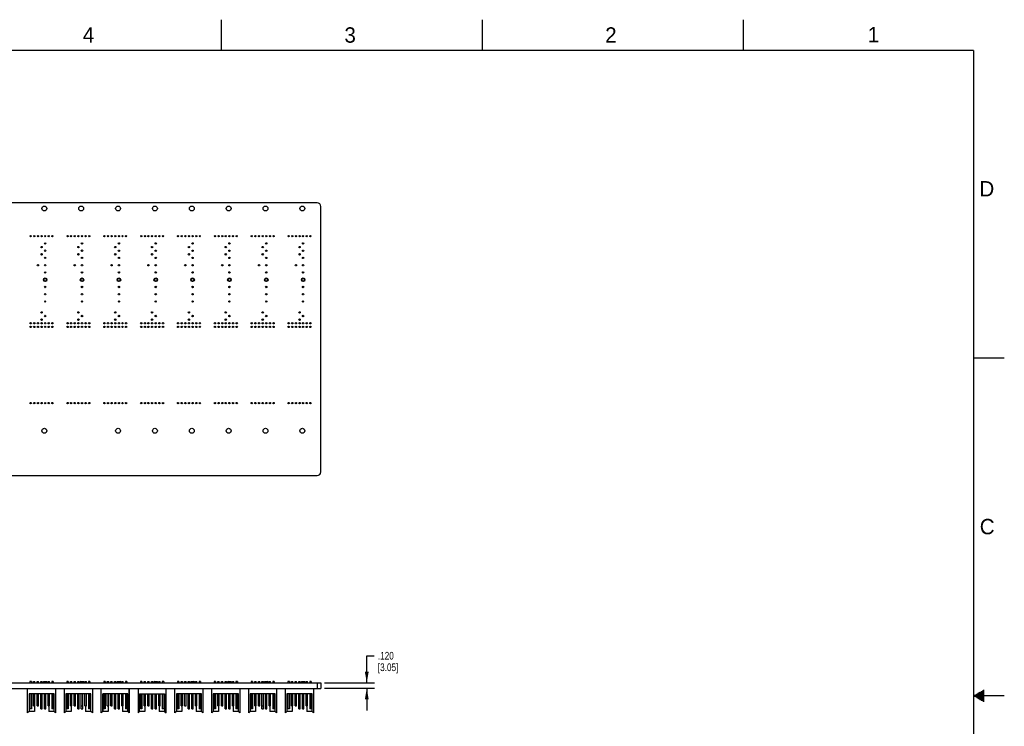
# Model space of a CAD drawing. Header units: inches. Extents: x 0 to 34, y 0 to 22.
# Tile 15 of 15: x 18 to 34, y 10.5 to 22. Entities that reach past the tile are written whole.
import ezdxf

# ---------------------------------------------------------------- set-up
doc = ezdxf.new("R2010")
doc.units = ezdxf.units.IN
doc.header["$LTSCALE"] = 1.87
doc.header["$MEASUREMENT"] = 0
doc.layers.get('0').update_dxf_attribs({"linetype": 'CONTINUOUS'})
doc.layers.add('DIMENSIONS', color=7, linetype='CONTINUOUS')
doc.styles.get("Standard").update_dxf_attribs({"font": 'txt', "width": 0.8})
doc.styles.add('TEXTSTYLE_2', font='txt')
doc.dimstyles.new('DIMSTYLE_1', dxfattribs={"dimtxt": 0.125, "dimasz": 0.18, "dimexe": 0.18, "dimexo": 0.0625, "dimgap": 0.09, "dimtad": 0, "dimtih": 1, "dimtoh": 1, "dimdec": 3, "dimlfac": 1.333333, "dimzin": 4, "dimdsep": 46, "dimtxsty": 'STANDARD', "dimblk": '_FILLED', "dimblk1": '_FILLED', "dimblk2": '_FILLED', "dimcen": 0.09, "dimadec": 0, "dimazin": 0, "dimtp": 0.001, "dimtm": 0.001, "dimtfac": 1, "dimtdec": 3, "dimtofl": 0, "dimtmove": 0, "dimatfit": 3, "dimldrblk": '_FILLED', "dimfxl": 1, "dimtolj": 1, "dimtzin": 4, "dimarcsym": 0})

# ---------------------------------------------------------------- blocks, each defined once
blk = doc.blocks.new('_FILLED')
at = {"color": 0, "linetype": 'BYBLOCK'}
blk.add_solid([(0, 0), (-1, 0.174), (-1, -0.174)], dxfattribs=at)
blk = doc.blocks.new('*D7')
at = {"layer": 'DIMENSIONS', "color": 2, "linetype": 'CONTINUOUS'}
for p, q in [((23.621, 11.21), (23.621, 11.651)), ((23.621, 11.651), (23.739, 11.651)), ((22.934, 11.21), (23.746, 11.21)), ((22.934, 11.12), (23.746, 11.12)), ((23.621, 11.12), (23.621, 10.76))]:
    blk.add_line(p, q, dxfattribs=at)
at = {"layer": 'DIMENSIONS', "color": 2, "linetype": 'CONTINUOUS', "xscale": 0.18, "yscale": 0.18, "zscale": 0.18}
for p, rotation in [((23.621, 11.21), 270), ((23.621, 11.12), 90)]:
    blk.add_blockref('_FILLED', p, dxfattribs=dict(at, rotation=rotation))
at = {"layer": 'DIMENSIONS', "color": 2, "linetype": 'CONTINUOUS', "insert": (23.801, 11.713), "char_height": 0.125, "width": 0.6, "attachment_point": 1, "line_spacing_factor": 0.9}
blk.add_mtext('.120\\P[3.05]', dxfattribs=at)

msp = doc.modelspace()

# ---------------------------------------------------------------- linework, layer by layer
at = {"color": 2, "linetype": 'CONTINUOUS'}
for p, q in [((21.25002, 22), (21.25002, 21.5)), ((25.50002, 22), (25.50002, 21.5)), ((29.75002, 22), (29.75002, 21.5)), ((33.50002, 16.5), (34.00002, 16.5)), ((33.62126, 11.07), (33.66974, 11.07)), ((33.63858, 11.08), (33.66974, 11.08)), ((33.65591, 11.09), (33.66974, 11.09)), ((34.00002, 11), (33.50002, 11)), ((33.51734, 11.01), (33.66974, 11.01)), ((33.51734, 10.99), (33.66974, 10.99)), ((33.53466, 11.02), (33.66974, 11.02)), ((33.53466, 10.98), (33.66974, 10.98)), ((33.55198, 11.03), (33.66974, 11.03)), ((33.55198, 10.97), (33.66974, 10.97)), ((33.5693, 11.04), (33.66974, 11.04)), ((33.5693, 10.96), (33.66974, 10.96)), ((33.58662, 11.05), (33.66974, 11.05)), ((33.58662, 10.95), (33.66974, 10.95)), ((33.60394, 11.06), (33.66974, 11.06)), ((33.60394, 10.94), (33.66974, 10.94)), ((33.62126, 10.93), (33.66974, 10.93)), ((33.63858, 10.92), (33.66974, 10.92)), ((33.65591, 10.91), (33.66974, 10.91))]:
    msp.add_line(p, q, dxfattribs=at)
at = {"color": 7, "linetype": 'CONTINUOUS'}
for p, q in [((22.81238, 19.0194), (10.50972, 19.0194)), ((22.87143, 14.64145), (22.87143, 18.96034)), ((10.50972, 14.5824), (22.81238, 14.5824)), ((18.16028, 11.22879), (18.1376, 11.22879)), ((18.1376, 11.22879), (18.1376, 11.20953)), ((18.13778, 11.22879), (18.13778, 11.20953)), ((18.16028, 11.22879), (18.16028, 11.20953)), ((18.19666, 11.20953), (18.19666, 11.22879)), ((18.19684, 11.22879), (18.21934, 11.22879)), ((18.19684, 11.20953), (18.19684, 11.22879)), ((18.21934, 11.20953), (18.21934, 11.22879)), ((18.25571, 11.20953), (18.25571, 11.22879)), ((18.25589, 11.22879), (18.27839, 11.22879)), ((18.25589, 11.20953), (18.25589, 11.22879)), ((18.27839, 11.20953), (18.27839, 11.22879)), ((18.31477, 11.20953), (18.31477, 11.22879)), ((18.31495, 11.22879), (18.33745, 11.22879)), ((18.31495, 11.20953), (18.31495, 11.22879)), ((18.33745, 11.20953), (18.33745, 11.22879)), ((18.3635, 11.23203), (18.356, 11.22453)), ((18.356, 11.22453), (18.37382, 11.22453)), ((18.356, 11.20953), (18.356, 11.22453)), ((18.3635, 11.23203), (18.407, 11.23203)), ((18.37382, 11.20953), (18.37382, 11.22879)), ((18.374, 11.22879), (18.3965, 11.22879)), ((18.374, 11.20953), (18.374, 11.22879)), ((18.3965, 11.20953), (18.3965, 11.22879)), ((18.3965, 11.22453), (18.4145, 11.22453)), ((18.4145, 11.22453), (18.407, 11.23203)), ((18.4145, 11.20953), (18.4145, 11.22453)), ((18.43288, 11.20953), (18.43288, 11.22879)), ((18.43306, 11.22879), (18.45556, 11.22879)), ((18.43306, 11.20953), (18.43306, 11.22879)), ((18.45556, 11.20953), (18.45556, 11.22879)), ((18.51461, 11.22879), (18.49193, 11.22879)), ((18.49193, 11.22879), (18.49193, 11.20953)), ((18.49211, 11.22879), (18.49211, 11.20953)), ((18.51461, 11.22879), (18.51461, 11.20953)), ((18.76028, 11.22879), (18.73778, 11.22879)), ((18.73778, 11.22879), (18.73778, 11.20953)), ((18.76028, 11.22879), (18.76028, 11.20953)), ((18.79684, 11.22879), (18.81934, 11.22879)), ((18.79684, 11.20953), (18.79684, 11.22879)), ((18.81934, 11.20953), (18.81934, 11.22879)), ((18.85589, 11.22879), (18.87839, 11.22879)), ((18.85589, 11.20953), (18.85589, 11.22879)), ((18.87839, 11.20953), (18.87839, 11.22879)), ((18.91495, 11.22879), (18.93745, 11.22879)), ((18.91495, 11.20953), (18.91495, 11.22879)), ((18.93745, 11.20953), (18.93745, 11.22879)), ((18.9635, 11.23203), (18.956, 11.22453)), ((18.956, 11.22453), (18.974, 11.22453)), ((18.956, 11.20953), (18.956, 11.22453)), ((18.9635, 11.23203), (19.007, 11.23203)), ((18.974, 11.22879), (18.9965, 11.22879)), ((18.974, 11.20953), (18.974, 11.22879)), ((18.9965, 11.20953), (18.9965, 11.22879)), ((18.9965, 11.22453), (19.0145, 11.22453)), ((19.0145, 11.22453), (19.007, 11.23203)), ((19.0145, 11.20953), (19.0145, 11.22453)), ((19.03306, 11.22879), (19.05556, 11.22879)), ((19.03306, 11.20953), (19.03306, 11.22879)), ((19.05556, 11.20953), (19.05556, 11.22879)), ((19.11461, 11.22879), (19.09211, 11.22879)), ((19.09211, 11.22879), (19.09211, 11.20953)), ((19.11461, 11.22879), (19.11461, 11.20953)), ((19.3601, 11.22879), (19.3376, 11.22879)), ((19.3376, 11.22879), (19.3376, 11.20953)), ((19.3601, 11.22879), (19.3601, 11.20953)), ((19.36028, 11.22879), (19.36028, 11.20953)), ((19.39666, 11.22879), (19.41934, 11.22879)), ((19.39666, 11.20953), (19.39666, 11.22879)), ((19.41916, 11.20953), (19.41916, 11.22879)), ((19.41934, 11.20953), (19.41934, 11.22879)), ((19.45571, 11.22879), (19.47839, 11.22879)), ((19.45571, 11.20953), (19.45571, 11.22879)), ((19.47821, 11.20953), (19.47821, 11.22879)), ((19.47839, 11.20953), (19.47839, 11.22879)), ((19.51477, 11.22879), (19.53745, 11.22879)), ((19.51477, 11.20953), (19.51477, 11.22879)), ((19.53727, 11.20953), (19.53727, 11.22879)), ((19.53745, 11.20953), (19.53745, 11.22879)), ((19.5635, 11.23203), (19.556, 11.22453)), ((19.556, 11.22453), (19.57382, 11.22453)), ((19.556, 11.20953), (19.556, 11.22453)), ((19.5635, 11.23203), (19.607, 11.23203)), ((19.57382, 11.22879), (19.5965, 11.22879)), ((19.57382, 11.20953), (19.57382, 11.22879)), ((19.59632, 11.20953), (19.59632, 11.22879)), ((19.5965, 11.20953), (19.5965, 11.22879)), ((19.5965, 11.22453), (19.6145, 11.22453)), ((19.6145, 11.22453), (19.607, 11.23203)), ((19.6145, 11.20953), (19.6145, 11.22453)), ((19.63288, 11.22879), (19.65556, 11.22879)), ((19.63288, 11.20953), (19.63288, 11.22879)), ((19.65538, 11.20953), (19.65538, 11.22879)), ((19.65556, 11.20953), (19.65556, 11.22879)), ((19.71443, 11.22879), (19.69193, 11.22879)), ((19.69193, 11.22879), (19.69193, 11.20953)), ((19.71443, 11.22879), (19.71443, 11.20953)), ((19.71461, 11.22879), (19.71461, 11.20953)), ((19.96028, 11.22879), (19.93778, 11.22879)), ((19.93778, 11.22879), (19.93778, 11.20953)), ((19.96028, 11.22879), (19.96028, 11.20953)), ((19.99684, 11.22879), (20.01934, 11.22879)), ((19.99684, 11.20953), (19.99684, 11.22879)), ((20.01934, 11.20953), (20.01934, 11.22879)), ((20.05589, 11.22879), (20.07839, 11.22879)), ((20.05589, 11.20953), (20.05589, 11.22879)), ((20.07839, 11.20953), (20.07839, 11.22879)), ((20.11495, 11.22879), (20.13745, 11.22879)), ((20.11495, 11.20953), (20.11495, 11.22879)), ((20.13745, 11.20953), (20.13745, 11.22879)), ((20.1635, 11.23203), (20.156, 11.22453)), ((20.156, 11.22453), (20.174, 11.22453)), ((20.156, 11.20953), (20.156, 11.22453)), ((20.1635, 11.23203), (20.207, 11.23203)), ((20.174, 11.22879), (20.1965, 11.22879)), ((20.174, 11.20953), (20.174, 11.22879)), ((20.1965, 11.20953), (20.1965, 11.22879)), ((20.1965, 11.22453), (20.2145, 11.22453)), ((20.2145, 11.22453), (20.207, 11.23203)), ((20.2145, 11.20953), (20.2145, 11.22453)), ((20.23306, 11.22879), (20.25556, 11.22879)), ((20.23306, 11.20953), (20.23306, 11.22879)), ((20.25556, 11.20953), (20.25556, 11.22879)), ((20.31461, 11.22879), (20.29211, 11.22879)), ((20.29211, 11.22879), (20.29211, 11.20953)), ((20.31461, 11.22879), (20.31461, 11.20953)), ((20.56028, 11.22879), (20.5376, 11.22879)), ((20.5376, 11.22879), (20.5376, 11.20953)), ((20.53778, 11.22879), (20.53778, 11.20953)), ((20.56028, 11.22879), (20.56028, 11.20953)), ((20.59666, 11.20953), (20.59666, 11.22879)), ((20.59684, 11.22879), (20.61934, 11.22879)), ((20.59684, 11.20953), (20.59684, 11.22879)), ((20.61934, 11.20953), (20.61934, 11.22879)), ((20.65571, 11.20953), (20.65571, 11.22879)), ((20.65589, 11.22879), (20.67839, 11.22879)), ((20.65589, 11.20953), (20.65589, 11.22879)), ((20.67839, 11.20953), (20.67839, 11.22879)), ((20.71477, 11.20953), (20.71477, 11.22879)), ((20.71495, 11.22879), (20.73745, 11.22879)), ((20.71495, 11.20953), (20.71495, 11.22879)), ((20.73745, 11.20953), (20.73745, 11.22879)), ((20.7635, 11.23203), (20.756, 11.22453)), ((20.756, 11.22453), (20.77382, 11.22453)), ((20.756, 11.20953), (20.756, 11.22453)), ((20.7635, 11.23203), (20.807, 11.23203)), ((20.77382, 11.20953), (20.77382, 11.22879)), ((20.774, 11.22879), (20.7965, 11.22879)), ((20.774, 11.20953), (20.774, 11.22879)), ((20.7965, 11.20953), (20.7965, 11.22879)), ((20.7965, 11.22453), (20.8145, 11.22453)), ((20.8145, 11.22453), (20.807, 11.23203)), ((20.8145, 11.20953), (20.8145, 11.22453)), ((20.83288, 11.20953), (20.83288, 11.22879)), ((20.83306, 11.22879), (20.85556, 11.22879)), ((20.83306, 11.20953), (20.83306, 11.22879)), ((20.85556, 11.20953), (20.85556, 11.22879)), ((20.91461, 11.22879), (20.89193, 11.22879)), ((20.89193, 11.22879), (20.89193, 11.20953)), ((20.89211, 11.22879), (20.89211, 11.20953)), ((20.91461, 11.22879), (20.91461, 11.20953)), ((21.16028, 11.22879), (21.1376, 11.22879)), ((21.1376, 11.22879), (21.1376, 11.20953)), ((21.13778, 11.22879), (21.13778, 11.20953)), ((21.16028, 11.22879), (21.16028, 11.20953)), ((21.19666, 11.20953), (21.19666, 11.22879)), ((21.19684, 11.22879), (21.21934, 11.22879)), ((21.19684, 11.20953), (21.19684, 11.22879)), ((21.21934, 11.20953), (21.21934, 11.22879)), ((21.25571, 11.20953), (21.25571, 11.22879)), ((21.25589, 11.22879), (21.27839, 11.22879)), ((21.25589, 11.20953), (21.25589, 11.22879)), ((21.27839, 11.20953), (21.27839, 11.22879)), ((21.31477, 11.20953), (21.31477, 11.22879)), ((21.31495, 11.22879), (21.33745, 11.22879)), ((21.31495, 11.20953), (21.31495, 11.22879)), ((21.33745, 11.20953), (21.33745, 11.22879)), ((21.3635, 11.23203), (21.356, 11.22453)), ((21.356, 11.22453), (21.37382, 11.22453)), ((21.356, 11.20953), (21.356, 11.22453)), ((21.3635, 11.23203), (21.407, 11.23203)), ((21.37382, 11.20953), (21.37382, 11.22879)), ((21.374, 11.22879), (21.3965, 11.22879)), ((21.374, 11.20953), (21.374, 11.22879)), ((21.3965, 11.20953), (21.3965, 11.22879)), ((21.3965, 11.22453), (21.4145, 11.22453)), ((21.4145, 11.22453), (21.407, 11.23203)), ((21.4145, 11.20953), (21.4145, 11.22453)), ((21.43288, 11.20953), (21.43288, 11.22879)), ((21.43306, 11.22879), (21.45556, 11.22879)), ((21.43306, 11.20953), (21.43306, 11.22879)), ((21.45556, 11.20953), (21.45556, 11.22879)), ((21.51461, 11.22879), (21.49193, 11.22879)), ((21.49193, 11.22879), (21.49193, 11.20953)), ((21.49211, 11.22879), (21.49211, 11.20953)), ((21.51461, 11.22879), (21.51461, 11.20953)), ((21.76028, 11.22879), (21.73778, 11.22879)), ((21.73778, 11.22879), (21.73778, 11.20953)), ((21.76028, 11.22879), (21.76028, 11.20953)), ((21.79684, 11.22879), (21.81934, 11.22879)), ((21.79684, 11.20953), (21.79684, 11.22879)), ((21.81934, 11.20953), (21.81934, 11.22879)), ((21.85589, 11.22879), (21.87839, 11.22879)), ((21.85589, 11.20953), (21.85589, 11.22879)), ((21.87839, 11.20953), (21.87839, 11.22879)), ((21.91495, 11.22879), (21.93745, 11.22879)), ((21.91495, 11.20953), (21.91495, 11.22879)), ((21.93745, 11.20953), (21.93745, 11.22879)), ((21.9635, 11.23203), (21.956, 11.22453)), ((21.956, 11.22453), (21.974, 11.22453)), ((21.956, 11.20953), (21.956, 11.22453)), ((21.9635, 11.23203), (22.007, 11.23203)), ((21.974, 11.22879), (21.9965, 11.22879)), ((21.974, 11.20953), (21.974, 11.22879)), ((21.9965, 11.20953), (21.9965, 11.22879)), ((21.9965, 11.22453), (22.0145, 11.22453)), ((22.0145, 11.22453), (22.007, 11.23203)), ((22.0145, 11.20953), (22.0145, 11.22453)), ((22.03306, 11.22879), (22.05556, 11.22879)), ((22.03306, 11.20953), (22.03306, 11.22879)), ((22.05556, 11.20953), (22.05556, 11.22879)), ((22.11461, 11.22879), (22.09211, 11.22879)), ((22.09211, 11.22879), (22.09211, 11.20953)), ((22.11461, 11.22879), (22.11461, 11.20953)), ((22.3376, 11.22879), (22.3376, 11.20953)), ((22.36027, 11.22879), (22.33777, 11.22879)), ((22.33777, 11.22879), (22.33777, 11.20953)), ((22.36027, 11.22879), (22.36027, 11.20953)), ((22.39666, 11.20953), (22.39666, 11.22879)), ((22.39682, 11.22879), (22.41932, 11.22879)), ((22.39682, 11.20953), (22.39682, 11.22879)), ((22.41932, 11.20953), (22.41932, 11.22879)), ((22.45571, 11.20953), (22.45571, 11.22879)), ((22.45588, 11.22879), (22.47838, 11.22879)), ((22.45588, 11.20953), (22.45588, 11.22879)), ((22.47838, 11.20953), (22.47838, 11.22879)), ((22.51477, 11.20953), (22.51477, 11.22879)), ((22.51493, 11.22879), (22.53743, 11.22879)), ((22.51493, 11.20953), (22.51493, 11.22879)), ((22.53743, 11.20953), (22.53743, 11.22879)), ((22.5635, 11.23203), (22.556, 11.22453)), ((22.556, 11.22453), (22.57399, 11.22453)), ((22.556, 11.20953), (22.556, 11.22453)), ((22.5635, 11.23203), (22.607, 11.23203)), ((22.57382, 11.20953), (22.57382, 11.22879)), ((22.57399, 11.22879), (22.59649, 11.22879)), ((22.57399, 11.20953), (22.57399, 11.22879)), ((22.59649, 11.20953), (22.59649, 11.22879)), ((22.59649, 11.22453), (22.6145, 11.22453)), ((22.6145, 11.22453), (22.607, 11.23203)), ((22.6145, 11.20953), (22.6145, 11.22453)), ((22.63288, 11.20953), (22.63288, 11.22879)), ((22.63304, 11.22879), (22.65554, 11.22879)), ((22.63304, 11.20953), (22.63304, 11.22879)), ((22.65554, 11.20953), (22.65554, 11.22879)), ((22.69193, 11.22879), (22.69193, 11.20953)), ((22.7146, 11.22879), (22.6921, 11.22879)), ((22.6921, 11.22879), (22.6921, 11.20953)), ((22.7146, 11.22879), (22.7146, 11.20953)), ((10.45067, 11.20953), (22.87143, 11.20953)), ((10.45067, 11.11953), (22.87143, 11.11953)), ((18.09865, 10.72221), (18.09865, 11.11953)), ((18.09884, 10.72221), (18.09884, 11.11953)), ((18.55356, 11.11953), (18.55356, 10.72221)), ((18.69884, 10.72221), (18.69884, 11.11953)), ((19.15356, 11.11953), (19.15356, 10.72221)), ((19.29865, 10.72221), (19.29865, 11.11953)), ((19.75338, 11.11953), (19.75338, 10.72221)), ((19.75356, 10.72221), (19.75356, 11.11953)), ((19.89884, 11.11953), (19.89884, 10.72221)), ((20.35356, 10.72221), (20.35356, 11.11953)), ((20.49865, 10.72221), (20.49865, 11.11953)), ((20.49884, 10.72221), (20.49884, 11.11953)), ((20.95356, 11.11953), (20.95356, 10.72221)), ((21.09865, 10.72221), (21.09865, 11.11953)), ((21.09884, 10.72221), (21.09884, 11.11953)), ((21.55356, 11.11953), (21.55356, 10.72221)), ((21.69884, 10.72221), (21.69884, 11.11953)), ((22.15356, 11.11953), (22.15356, 10.72221)), ((22.29865, 10.72221), (22.29865, 11.11953)), ((22.29882, 10.72221), (22.29882, 11.11953)), ((22.75355, 11.11953), (22.75355, 10.72221)), ((22.81238, 11.20953), (22.81238, 11.11953)), ((22.87143, 11.20953), (22.87143, 11.11953)), ((18.53031, 11.03095), (18.12209, 11.03095)), ((18.12209, 11.03095), (18.12209, 10.74096)), ((18.1376, 11.03095), (18.1376, 10.78883)), ((18.13778, 11.03095), (18.13778, 10.78883)), ((18.16028, 11.03095), (18.16028, 10.78883)), ((18.19666, 10.83312), (18.19666, 11.03095)), ((18.19684, 10.83312), (18.19684, 11.03095)), ((18.21934, 10.83312), (18.21934, 11.03095)), ((18.25571, 10.83312), (18.25571, 11.03095)), ((18.25589, 10.83312), (18.25589, 11.03095)), ((18.27839, 10.83312), (18.27839, 11.03095)), ((18.31477, 10.83312), (18.31477, 11.03095)), ((18.31495, 10.78883), (18.31495, 11.03095)), ((18.33745, 10.78883), (18.33745, 11.03095)), ((18.37382, 10.83312), (18.37382, 11.03095)), ((18.374, 10.78883), (18.374, 11.03095)), ((18.3965, 10.78883), (18.3965, 11.03095)), ((18.43288, 10.83312), (18.43288, 11.03095)), ((18.43306, 10.83312), (18.43306, 11.03095)), ((18.45556, 10.83312), (18.45556, 11.03095)), ((18.49193, 11.03095), (18.49193, 10.78883)), ((18.49211, 11.03095), (18.49211, 10.78883)), ((18.51461, 11.03095), (18.51461, 10.78883)), ((18.53013, 10.74096), (18.53013, 11.03095)), ((18.53031, 10.74096), (18.53031, 11.03095)), ((19.13031, 11.03095), (18.72209, 11.03095)), ((18.72209, 11.03095), (18.72209, 10.74096)), ((18.73778, 11.03095), (18.73778, 10.78883)), ((18.76028, 11.03095), (18.76028, 10.78883)), ((18.79684, 10.83312), (18.79684, 11.03095)), ((18.81934, 10.83312), (18.81934, 11.03095)), ((18.85589, 10.83312), (18.85589, 11.03095)), ((18.87839, 10.83312), (18.87839, 11.03095)), ((18.91495, 10.78883), (18.91495, 11.03095)), ((18.93745, 10.78883), (18.93745, 11.03095)), ((18.974, 10.78883), (18.974, 11.03095)), ((18.9965, 10.78883), (18.9965, 11.03095)), ((19.03306, 10.83312), (19.03306, 11.03095)), ((19.05556, 10.83312), (19.05556, 11.03095)), ((19.09211, 11.03095), (19.09211, 10.78883)), ((19.11461, 11.03095), (19.11461, 10.78883)), ((19.13031, 10.74096), (19.13031, 11.03095)), ((19.73013, 11.03095), (19.3219, 11.03095)), ((19.3219, 11.03095), (19.3219, 10.74096)), ((19.32208, 10.74096), (19.32208, 11.03095)), ((19.3376, 11.03095), (19.3376, 10.78883)), ((19.3601, 11.03095), (19.3601, 10.78883)), ((19.36028, 11.03095), (19.36028, 10.78883)), ((19.39666, 10.83312), (19.39666, 11.03095)), ((19.41916, 10.83312), (19.41916, 11.03095)), ((19.41934, 10.83312), (19.41934, 11.03095)), ((19.45571, 10.83312), (19.45571, 11.03095)), ((19.47821, 10.83312), (19.47821, 11.03095)), ((19.47839, 10.83312), (19.47839, 11.03095)), ((19.51477, 10.83312), (19.51477, 11.03095)), ((19.53727, 10.83312), (19.53727, 11.03095)), ((19.53745, 10.78883), (19.53745, 11.03095)), ((19.57382, 10.83312), (19.57382, 11.03095)), ((19.59632, 10.83312), (19.59632, 11.03095)), ((19.5965, 10.78883), (19.5965, 11.03095)), ((19.63288, 10.83312), (19.63288, 11.03095)), ((19.65538, 10.83312), (19.65538, 11.03095)), ((19.65556, 10.83312), (19.65556, 11.03095)), ((19.69193, 11.03095), (19.69193, 10.78883)), ((19.71443, 11.03095), (19.71443, 10.78883)), ((19.71461, 11.03095), (19.71461, 10.78883)), ((19.73013, 10.74096), (19.73013, 11.03095)), ((19.92209, 11.03095), (20.33031, 11.03095)), ((19.92209, 10.74096), (19.92209, 11.03095)), ((19.93778, 11.03095), (19.93778, 10.78883)), ((19.96028, 11.03095), (19.96028, 10.78883)), ((19.99684, 10.83312), (19.99684, 11.03095)), ((20.01934, 10.83312), (20.01934, 11.03095)), ((20.05589, 10.83312), (20.05589, 11.03095)), ((20.07839, 10.83312), (20.07839, 11.03095)), ((20.11495, 10.78883), (20.11495, 11.03095)), ((20.13745, 10.78883), (20.13745, 11.03095)), ((20.174, 10.78883), (20.174, 11.03095)), ((20.1965, 10.78883), (20.1965, 11.03095)), ((20.23306, 10.83312), (20.23306, 11.03095)), ((20.25556, 10.83312), (20.25556, 11.03095)), ((20.29211, 11.03095), (20.29211, 10.78883)), ((20.31461, 11.03095), (20.31461, 10.78883)), ((20.33031, 11.03095), (20.33031, 10.74096)), ((20.93031, 11.03095), (20.52209, 11.03095)), ((20.52209, 11.03095), (20.52209, 10.74096)), ((20.5376, 11.03095), (20.5376, 10.78883)), ((20.53778, 11.03095), (20.53778, 10.78883)), ((20.56028, 11.03095), (20.56028, 10.78883)), ((20.59666, 10.83312), (20.59666, 11.03095)), ((20.59684, 10.83312), (20.59684, 11.03095)), ((20.61934, 10.83312), (20.61934, 11.03095)), ((20.65571, 10.83312), (20.65571, 11.03095)), ((20.65589, 10.83312), (20.65589, 11.03095)), ((20.67839, 10.83312), (20.67839, 11.03095)), ((20.71477, 10.83312), (20.71477, 11.03095)), ((20.71495, 10.78883), (20.71495, 11.03095)), ((20.73745, 10.78883), (20.73745, 11.03095)), ((20.77382, 10.83312), (20.77382, 11.03095)), ((20.774, 10.78883), (20.774, 11.03095)), ((20.7965, 10.78883), (20.7965, 11.03095)), ((20.83288, 10.83312), (20.83288, 11.03095)), ((20.83306, 10.83312), (20.83306, 11.03095)), ((20.85556, 10.83312), (20.85556, 11.03095)), ((20.89193, 11.03095), (20.89193, 10.78883)), ((20.89211, 11.03095), (20.89211, 10.78883)), ((20.91461, 11.03095), (20.91461, 10.78883)), ((20.93013, 10.74096), (20.93013, 11.03095)), ((20.93031, 10.74096), (20.93031, 11.03095)), ((21.53031, 11.03095), (21.12209, 11.03095)), ((21.12209, 11.03095), (21.12209, 10.74096)), ((21.1376, 11.03095), (21.1376, 10.78883)), ((21.13778, 11.03095), (21.13778, 10.78883)), ((21.16028, 11.03095), (21.16028, 10.78883)), ((21.19666, 10.83312), (21.19666, 11.03095)), ((21.19684, 10.83312), (21.19684, 11.03095)), ((21.21934, 10.83312), (21.21934, 11.03095)), ((21.25571, 10.83312), (21.25571, 11.03095)), ((21.25589, 10.83312), (21.25589, 11.03095)), ((21.27839, 10.83312), (21.27839, 11.03095)), ((21.31477, 10.83312), (21.31477, 11.03095)), ((21.31495, 10.78883), (21.31495, 11.03095)), ((21.33745, 10.78883), (21.33745, 11.03095)), ((21.37382, 10.83312), (21.37382, 11.03095)), ((21.374, 10.78883), (21.374, 11.03095)), ((21.3965, 10.78883), (21.3965, 11.03095)), ((21.43288, 10.83312), (21.43288, 11.03095)), ((21.43306, 10.83312), (21.43306, 11.03095)), ((21.45556, 10.83312), (21.45556, 11.03095)), ((21.49193, 11.03095), (21.49193, 10.78883)), ((21.49211, 11.03095), (21.49211, 10.78883)), ((21.51461, 11.03095), (21.51461, 10.78883)), ((21.53013, 10.74096), (21.53013, 11.03095)), ((21.53031, 10.74096), (21.53031, 11.03095)), ((22.13031, 11.03095), (21.72209, 11.03095)), ((21.72209, 11.03095), (21.72209, 10.74096)), ((21.73778, 11.03095), (21.73778, 10.78883)), ((21.76028, 11.03095), (21.76028, 10.78883)), ((21.79684, 10.83312), (21.79684, 11.03095)), ((21.81934, 10.83312), (21.81934, 11.03095)), ((21.85589, 10.83312), (21.85589, 11.03095)), ((21.87839, 10.83312), (21.87839, 11.03095)), ((21.91495, 10.78883), (21.91495, 11.03095)), ((21.93745, 10.78883), (21.93745, 11.03095)), ((21.974, 10.78883), (21.974, 11.03095)), ((21.9965, 10.78883), (21.9965, 11.03095)), ((22.03306, 10.83312), (22.03306, 11.03095)), ((22.05556, 10.83312), (22.05556, 11.03095)), ((22.09211, 11.03095), (22.09211, 10.78883)), ((22.11461, 11.03095), (22.11461, 10.78883)), ((22.13031, 10.74096), (22.13031, 11.03095)), ((22.7303, 11.03095), (22.32207, 11.03095)), ((22.32207, 11.03095), (22.32207, 10.74096)), ((22.3376, 11.03095), (22.3376, 10.78883)), ((22.33777, 11.03095), (22.33777, 10.78883)), ((22.36027, 11.03095), (22.36027, 10.78883)), ((22.39666, 10.83312), (22.39666, 11.03095)), ((22.39682, 10.83312), (22.39682, 11.03095)), ((22.41932, 10.83312), (22.41932, 11.03095)), ((22.45571, 10.83312), (22.45571, 11.03095)), ((22.45588, 10.83312), (22.45588, 11.03095)), ((22.47838, 10.83312), (22.47838, 11.03095)), ((22.51477, 10.83312), (22.51477, 11.03095)), ((22.51495, 10.78883), (22.51493, 11.03095)), ((22.53745, 10.78883), (22.53743, 11.03095)), ((22.57382, 10.83312), (22.57382, 11.03095)), ((22.574, 10.78883), (22.57399, 11.03095)), ((22.5965, 10.78883), (22.59649, 11.03095)), ((22.63288, 10.83312), (22.63288, 11.03095)), ((22.63304, 10.83312), (22.63304, 11.03095)), ((22.65554, 10.83312), (22.65554, 11.03095)), ((22.69193, 11.03095), (22.69193, 10.78883)), ((22.6921, 11.03095), (22.6921, 10.78883)), ((22.7146, 11.03095), (22.7146, 10.78883)), ((22.73013, 10.74096), (22.73013, 11.03095)), ((22.7303, 10.74096), (22.7303, 11.03095)), ((18.12209, 10.74096), (18.09884, 10.72221)), ((18.20908, 10.74096), (18.12208, 10.74096)), ((18.16028, 10.78883), (18.1376, 10.78883)), ((18.19666, 10.83312), (18.21934, 10.83312)), ((18.20908, 10.83312), (18.20908, 10.74096)), ((18.25571, 10.83312), (18.27839, 10.83312)), ((18.31477, 10.83312), (18.33745, 10.83312)), ((18.31495, 10.78883), (18.33745, 10.78883)), ((18.37382, 10.83312), (18.3965, 10.83312)), ((18.374, 10.78883), (18.3965, 10.78883)), ((18.43288, 10.83312), (18.45556, 10.83312)), ((18.44331, 10.83312), (18.44331, 10.74096)), ((18.53031, 10.74096), (18.44331, 10.74096)), ((18.51461, 10.78883), (18.49193, 10.78883)), ((18.55356, 10.72221), (18.53031, 10.74096)), ((18.72209, 10.74096), (18.69884, 10.72221)), ((18.80909, 10.74096), (18.72209, 10.74096)), ((18.76028, 10.78883), (18.73778, 10.78883)), ((18.79684, 10.83312), (18.81934, 10.83312)), ((18.80909, 10.83312), (18.80909, 10.74096)), ((18.85589, 10.83312), (18.87839, 10.83312)), ((18.91495, 10.83312), (18.93745, 10.83312)), ((18.91495, 10.78883), (18.93745, 10.78883)), ((18.974, 10.83312), (18.9965, 10.83312)), ((18.974, 10.78883), (18.9965, 10.78883)), ((19.03306, 10.83312), (19.05556, 10.83312)), ((19.04331, 10.83312), (19.04331, 10.74096)), ((19.13031, 10.74096), (19.04331, 10.74096)), ((19.11461, 10.78883), (19.09211, 10.78883)), ((19.15356, 10.72221), (19.13031, 10.74096)), ((19.3219, 10.74096), (19.29865, 10.72221)), ((19.40908, 10.74096), (19.32208, 10.74096)), ((19.36028, 10.78883), (19.3376, 10.78883)), ((19.39666, 10.83312), (19.41916, 10.83312)), ((19.40908, 10.83312), (19.40908, 10.74096)), ((19.45571, 10.83312), (19.47821, 10.83312)), ((19.51477, 10.83312), (19.53727, 10.83312)), ((19.51495, 10.78883), (19.51495, 10.83312)), ((19.51495, 10.78883), (19.53745, 10.78883)), ((19.57382, 10.83312), (19.59632, 10.83312)), ((19.574, 10.78883), (19.574, 10.83312)), ((19.574, 10.78883), (19.5965, 10.78883)), ((19.63288, 10.83312), (19.65538, 10.83312)), ((19.64331, 10.83312), (19.64331, 10.74096)), ((19.73031, 10.74096), (19.64331, 10.74096)), ((19.71461, 10.78883), (19.69193, 10.78883)), ((19.75338, 10.72221), (19.73013, 10.74096)), ((19.89884, 10.72221), (19.92209, 10.74096)), ((20.00908, 10.74096), (19.92208, 10.74096)), ((19.96028, 10.78883), (19.93778, 10.78883)), ((19.99684, 10.83312), (20.01934, 10.83312)), ((20.00908, 10.83312), (20.00908, 10.74096)), ((20.05589, 10.83312), (20.07839, 10.83312)), ((20.11495, 10.83312), (20.13745, 10.83312)), ((20.11495, 10.78883), (20.13745, 10.78883)), ((20.174, 10.83312), (20.1965, 10.83312)), ((20.174, 10.78883), (20.1965, 10.78883)), ((20.23306, 10.83312), (20.25556, 10.83312)), ((20.24331, 10.83312), (20.24331, 10.74096)), ((20.33031, 10.74096), (20.24331, 10.74096)), ((20.31461, 10.78883), (20.29211, 10.78883)), ((20.33031, 10.74096), (20.35356, 10.72221)), ((20.52209, 10.74096), (20.49884, 10.72221)), ((20.60908, 10.74096), (20.52208, 10.74096)), ((20.56028, 10.78883), (20.5376, 10.78883)), ((20.59666, 10.83312), (20.61934, 10.83312)), ((20.60908, 10.83312), (20.60908, 10.74096)), ((20.65571, 10.83312), (20.67839, 10.83312)), ((20.71477, 10.83312), (20.73745, 10.83312)), ((20.71495, 10.78883), (20.73745, 10.78883)), ((20.77382, 10.83312), (20.7965, 10.83312)), ((20.774, 10.78883), (20.7965, 10.78883)), ((20.83288, 10.83312), (20.85556, 10.83312)), ((20.84331, 10.83312), (20.84331, 10.74096)), ((20.93031, 10.74096), (20.84331, 10.74096)), ((20.91461, 10.78883), (20.89193, 10.78883)), ((20.95356, 10.72221), (20.93031, 10.74096)), ((21.12209, 10.74096), (21.09884, 10.72221)), ((21.20908, 10.74096), (21.12208, 10.74096)), ((21.16028, 10.78883), (21.1376, 10.78883)), ((21.19666, 10.83312), (21.21934, 10.83312)), ((21.20908, 10.83312), (21.20908, 10.74096)), ((21.25571, 10.83312), (21.27839, 10.83312)), ((21.31477, 10.83312), (21.33745, 10.83312)), ((21.31495, 10.78883), (21.33745, 10.78883)), ((21.37382, 10.83312), (21.3965, 10.83312)), ((21.374, 10.78883), (21.3965, 10.78883)), ((21.43288, 10.83312), (21.45556, 10.83312)), ((21.44331, 10.83312), (21.44331, 10.74096)), ((21.53031, 10.74096), (21.44331, 10.74096)), ((21.51461, 10.78883), (21.49193, 10.78883)), ((21.55356, 10.72221), (21.53031, 10.74096)), ((21.72209, 10.74096), (21.69884, 10.72221)), ((21.80908, 10.74096), (21.72208, 10.74096)), ((21.76028, 10.78883), (21.73778, 10.78883)), ((21.79684, 10.83312), (21.81934, 10.83312)), ((21.80908, 10.83312), (21.80908, 10.74096)), ((21.85589, 10.83312), (21.87839, 10.83312)), ((21.91495, 10.83312), (21.93745, 10.83312)), ((21.91495, 10.78883), (21.93745, 10.78883)), ((21.974, 10.83312), (21.9965, 10.83312)), ((21.974, 10.78883), (21.9965, 10.78883)), ((22.03306, 10.83312), (22.05556, 10.83312)), ((22.04331, 10.83312), (22.04331, 10.74096)), ((22.13031, 10.74096), (22.04331, 10.74096)), ((22.11461, 10.78883), (22.09211, 10.78883)), ((22.15356, 10.72221), (22.13031, 10.74096)), ((22.32207, 10.74096), (22.29882, 10.72221)), ((22.40908, 10.74096), (22.32208, 10.74096)), ((22.36027, 10.78883), (22.3376, 10.78883)), ((22.39666, 10.83312), (22.41932, 10.83312)), ((22.40908, 10.83312), (22.40908, 10.74096)), ((22.45571, 10.83312), (22.47838, 10.83312)), ((22.51477, 10.83312), (22.53743, 10.83312)), ((22.51495, 10.78883), (22.53745, 10.78883)), ((22.57382, 10.83312), (22.59649, 10.83312)), ((22.574, 10.78883), (22.5965, 10.78883)), ((22.63288, 10.83312), (22.65554, 10.83312)), ((22.64331, 10.83312), (22.64331, 10.74096)), ((22.73031, 10.74096), (22.64331, 10.74096)), ((22.7146, 10.78883), (22.69193, 10.78883)), ((22.75355, 10.72221), (22.7303, 10.74096))]:
    msp.add_line(p, q, dxfattribs=at)
at = {"color": 7, "linetype": 'CONTINUOUS', "const_width": 0.02}
for points in [[(33.50002, 21.5), (0.50002, 21.5)], [(33.50002, 0.5), (33.50002, 21.5)]]:
    msp.add_lwpolyline(points, dxfattribs=at)
at = {"color": 7, "linetype": 'CONTINUOUS'}
for centre, radius in [((18.37202, 18.92827), 0.03975), ((18.97202, 18.92827), 0.03975), ((19.57202, 18.92827), 0.03975), ((20.17202, 18.92827), 0.03975), ((20.77202, 18.92827), 0.03975), ((21.37202, 18.92827), 0.03975), ((21.97202, 18.92827), 0.03975), ((22.57202, 18.92827), 0.03975), ((18.14903, 18.47755), 0.01125), ((18.20809, 18.47755), 0.01125), ((18.26714, 18.47755), 0.01125), ((18.3262, 18.47755), 0.01125), ((18.38525, 18.47755), 0.01125), ((18.44431, 18.47755), 0.01125), ((18.50336, 18.47755), 0.01125), ((18.74903, 18.47756), 0.01125), ((18.80809, 18.47756), 0.01125), ((18.86714, 18.47756), 0.01125), ((18.9262, 18.47756), 0.01125), ((18.98525, 18.47756), 0.01125), ((19.04431, 18.47756), 0.01125), ((19.10336, 18.47756), 0.01125), ((19.34903, 18.47754), 0.01125), ((19.40809, 18.47754), 0.01125), ((19.46714, 18.47754), 0.01125), ((19.5262, 18.47754), 0.01125), ((19.58525, 18.47754), 0.01125), ((19.64431, 18.47754), 0.01125), ((19.70336, 18.47754), 0.01125), ((19.94903, 18.47754), 0.01125), ((20.00809, 18.47754), 0.01125), ((20.06714, 18.47754), 0.01125), ((20.1262, 18.47754), 0.01125), ((20.18525, 18.47754), 0.01125), ((20.24431, 18.47754), 0.01125), ((20.30336, 18.47754), 0.01125), ((20.54903, 18.47754), 0.01125), ((20.60809, 18.47754), 0.01125), ((20.66714, 18.47754), 0.01125), ((20.7262, 18.47754), 0.01125), ((20.78525, 18.47754), 0.01125), ((20.84431, 18.47754), 0.01125), ((20.90336, 18.47754), 0.01125), ((21.14903, 18.47754), 0.01125), ((21.20809, 18.47754), 0.01125), ((21.26714, 18.47754), 0.01125), ((21.3262, 18.47754), 0.01125), ((21.38525, 18.47754), 0.01125), ((21.44431, 18.47754), 0.01125), ((21.50336, 18.47754), 0.01125), ((21.74903, 18.47754), 0.01125), ((21.80809, 18.47754), 0.01125), ((21.86714, 18.47754), 0.01125), ((21.9262, 18.47754), 0.01125), ((21.98525, 18.47754), 0.01125), ((22.04431, 18.47754), 0.01125), ((22.10336, 18.47754), 0.01125), ((22.34903, 18.47754), 0.01125), ((22.40809, 18.47754), 0.01125), ((22.46714, 18.47754), 0.01125), ((22.5262, 18.47754), 0.01125), ((22.58525, 18.47754), 0.01125), ((22.64431, 18.47754), 0.01125), ((22.70336, 18.47754), 0.01125), ((18.3262, 18.30039), 0.01125), ((18.38525, 18.35944), 0.01125), ((18.9262, 18.30039), 0.01125), ((18.98525, 18.35945), 0.01125), ((19.5262, 18.30038), 0.01125), ((19.58525, 18.35943), 0.01125), ((20.1262, 18.30038), 0.01125), ((20.18525, 18.35943), 0.01125), ((20.7262, 18.30038), 0.01125), ((20.78525, 18.35943), 0.01125), ((21.3262, 18.30038), 0.01125), ((21.38525, 18.35943), 0.01125), ((21.9262, 18.30038), 0.01125), ((21.98525, 18.35943), 0.01125), ((22.5262, 18.30038), 0.01125), ((22.58525, 18.35943), 0.01125), ((18.3262, 18.18228), 0.01125), ((18.38525, 18.24133), 0.01125), ((18.38525, 18.12322), 0.01125), ((18.9262, 18.18228), 0.01125), ((18.98525, 18.24134), 0.01125), ((18.98525, 18.12323), 0.01125), ((19.5262, 18.18227), 0.01125), ((19.58525, 18.24132), 0.01125), ((19.58525, 18.12321), 0.01125), ((20.1262, 18.18227), 0.01125), ((20.18525, 18.24132), 0.01125), ((20.18525, 18.12321), 0.01125), ((20.7262, 18.18227), 0.01125), ((20.78525, 18.24132), 0.01125), ((20.78525, 18.12321), 0.01125), ((21.3262, 18.18227), 0.01125), ((21.38525, 18.24132), 0.01125), ((21.38525, 18.12321), 0.01125), ((21.9262, 18.18227), 0.01125), ((21.98525, 18.24132), 0.01125), ((21.98525, 18.12321), 0.01125), ((22.5262, 18.18227), 0.01125), ((22.58525, 18.24132), 0.01125), ((22.58525, 18.12321), 0.01125), ((18.26714, 18.00511), 0.01125), ((18.38525, 18.00511), 0.01125), ((18.86714, 18.00512), 0.01125), ((18.98525, 18.00512), 0.01125), ((19.46714, 18.0051), 0.01125), ((19.58525, 18.0051), 0.01125), ((20.06714, 18.0051), 0.01125), ((20.18525, 18.0051), 0.01125), ((20.66714, 18.0051), 0.01125), ((20.78525, 18.0051), 0.01125), ((21.26714, 18.0051), 0.01125), ((21.38525, 18.0051), 0.01125), ((21.86714, 18.0051), 0.01125), ((21.98525, 18.0051), 0.01125), ((22.46714, 18.0051), 0.01125), ((22.58525, 18.0051), 0.01125), ((18.38525, 17.76888), 0.02951), ((18.38525, 17.76889), 0.02925), ((18.38525, 17.887), 0.01125), ((18.98525, 17.76888), 0.02951), ((18.98525, 17.7689), 0.02925), ((18.98525, 17.88701), 0.01125), ((19.58525, 17.76888), 0.02951), ((19.58525, 17.76888), 0.02925), ((19.58525, 17.88699), 0.01125), ((20.18525, 17.76888), 0.02951), ((20.18525, 17.76888), 0.02925), ((20.18525, 17.88699), 0.01125), ((20.78525, 17.76888), 0.02951), ((20.78525, 17.76888), 0.02925), ((20.78525, 17.88699), 0.01125), ((21.38525, 17.76888), 0.02951), ((21.38525, 17.76888), 0.02925), ((21.38525, 17.88699), 0.01125), ((21.98525, 17.76888), 0.02951), ((21.98525, 17.76888), 0.02925), ((21.98525, 17.88699), 0.01125), ((22.58525, 17.76888), 0.02951), ((22.58525, 17.76888), 0.02925), ((22.58525, 17.88699), 0.01125), ((18.38525, 17.76889), 0.02175), ((18.38525, 17.65078), 0.01125), ((18.98525, 17.7689), 0.02175), ((18.98525, 17.65079), 0.01125), ((19.58525, 17.76888), 0.02175), ((19.58525, 17.65077), 0.01125), ((20.18525, 17.76888), 0.02175), ((20.18525, 17.65077), 0.01125), ((20.78525, 17.76888), 0.02175), ((20.78525, 17.65077), 0.01125), ((21.38525, 17.76888), 0.02175), ((21.38525, 17.65077), 0.01125), ((21.98525, 17.76888), 0.02175), ((21.98525, 17.65077), 0.01125), ((22.58525, 17.76888), 0.02175), ((22.58525, 17.65077), 0.01125), ((18.38525, 17.53267), 0.01125), ((18.98525, 17.53268), 0.01125), ((19.58525, 17.53266), 0.01125), ((20.18525, 17.53266), 0.01125), ((20.78525, 17.53266), 0.01125), ((21.38525, 17.53266), 0.01125), ((21.98525, 17.53266), 0.01125), ((22.58525, 17.53266), 0.01125), ((18.38525, 17.41456), 0.01125), ((18.98525, 17.41457), 0.01125), ((19.58525, 17.41455), 0.01125), ((20.18525, 17.41455), 0.01125), ((20.78525, 17.41455), 0.01125), ((21.38525, 17.41455), 0.01125), ((21.98525, 17.41455), 0.01125), ((22.58525, 17.41455), 0.01125), ((18.3262, 17.2374), 0.01125), ((18.38525, 17.17834), 0.01125), ((18.9262, 17.2374), 0.01125), ((18.98525, 17.17835), 0.01125), ((19.5262, 17.23738), 0.01125), ((19.58525, 17.17833), 0.01125), ((20.1262, 17.23738), 0.01125), ((20.18525, 17.17833), 0.01125), ((20.7262, 17.23738), 0.01125), ((20.78525, 17.17833), 0.01125), ((21.3262, 17.23738), 0.01125), ((21.38525, 17.17833), 0.01125), ((21.9262, 17.23738), 0.01125), ((21.98525, 17.17833), 0.01125), ((22.5262, 17.23738), 0.01125), ((22.58525, 17.17833), 0.01125), ((18.14885, 17.00112), 0.01125), ((18.14903, 17.06023), 0.01125), ((18.20791, 17.00113), 0.01125), ((18.20809, 17.06023), 0.01125), ((18.26696, 17.00114), 0.01125), ((18.26714, 17.06023), 0.01125), ((18.32602, 17.00115), 0.01125), ((18.3262, 17.11929), 0.01125), ((18.3262, 17.06023), 0.01125), ((18.38507, 17.00116), 0.01125), ((18.38525, 17.06023), 0.01125), ((18.44413, 17.00117), 0.01125), ((18.44431, 17.06023), 0.01125), ((18.50318, 17.00118), 0.01125), ((18.50336, 17.06023), 0.01125), ((18.74903, 17.06023), 0.01125), ((18.74903, 17.00118), 0.01125), ((18.80809, 17.06023), 0.01125), ((18.80809, 17.00118), 0.01125), ((18.86714, 17.06023), 0.01125), ((18.86714, 17.00118), 0.01125), ((18.9262, 17.11929), 0.01125), ((18.9262, 17.06023), 0.01125), ((18.9262, 17.00118), 0.01125), ((18.98525, 17.06023), 0.01125), ((18.98525, 17.00118), 0.01125), ((19.04431, 17.06023), 0.01125), ((19.04431, 17.00118), 0.01125), ((19.10336, 17.06023), 0.01125), ((19.10336, 17.00118), 0.01125), ((19.34885, 17.00118), 0.01125), ((19.34903, 17.06022), 0.01125), ((19.40791, 17.00118), 0.01125), ((19.40809, 17.06022), 0.01125), ((19.46696, 17.00118), 0.01125), ((19.46714, 17.06022), 0.01125), ((19.52602, 17.00118), 0.01125), ((19.5262, 17.11927), 0.01125), ((19.5262, 17.06022), 0.01125), ((19.58507, 17.00118), 0.01125), ((19.58525, 17.06022), 0.01125), ((19.64413, 17.00118), 0.01125), ((19.64431, 17.06022), 0.01125), ((19.70318, 17.00118), 0.01125), ((19.70336, 17.06022), 0.01125), ((19.94903, 17.06022), 0.01125), ((19.94903, 17.00118), 0.01125), ((20.00809, 17.06022), 0.01125), ((20.00809, 17.00118), 0.01125), ((20.06714, 17.06022), 0.01125), ((20.06714, 17.00118), 0.01125), ((20.1262, 17.11927), 0.01125), ((20.1262, 17.06022), 0.01125), ((20.1262, 17.00118), 0.01125), ((20.18525, 17.06022), 0.01125), ((20.18525, 17.00118), 0.01125), ((20.24431, 17.06022), 0.01125), ((20.24431, 17.00118), 0.01125), ((20.30336, 17.06022), 0.01125), ((20.30336, 17.00118), 0.01125), ((20.54885, 17.00113), 0.01125), ((20.54903, 17.06022), 0.01125), ((20.60791, 17.00114), 0.01125), ((20.60809, 17.06022), 0.01125), ((20.66696, 17.00114), 0.01125), ((20.66714, 17.06022), 0.01125), ((20.72602, 17.00115), 0.01125), ((20.7262, 17.11927), 0.01125), ((20.7262, 17.06022), 0.01125), ((20.78507, 17.00116), 0.01125), ((20.78525, 17.06022), 0.01125), ((20.84413, 17.00117), 0.01125), ((20.84431, 17.06022), 0.01125), ((20.90318, 17.00118), 0.01125), ((20.90336, 17.06022), 0.01125), ((21.14885, 17.00112), 0.01125), ((21.14903, 17.06022), 0.01125), ((21.20791, 17.00113), 0.01125), ((21.20809, 17.06022), 0.01125), ((21.26696, 17.00114), 0.01125), ((21.26714, 17.06022), 0.01125), ((21.32602, 17.00115), 0.01125), ((21.3262, 17.11927), 0.01125), ((21.3262, 17.06022), 0.01125), ((21.38507, 17.00116), 0.01125), ((21.38525, 17.06022), 0.01125), ((21.44413, 17.00117), 0.01125), ((21.44431, 17.06022), 0.01125), ((21.50318, 17.00118), 0.01125), ((21.50336, 17.06022), 0.01125), ((21.74903, 17.06022), 0.01125), ((21.74903, 17.00118), 0.01125), ((21.80809, 17.06022), 0.01125), ((21.80809, 17.00118), 0.01125), ((21.86714, 17.06022), 0.01125), ((21.86714, 17.00118), 0.01125), ((21.9262, 17.11927), 0.01125), ((21.9262, 17.06022), 0.01125), ((21.9262, 17.00118), 0.01125), ((21.98525, 17.06022), 0.01125), ((21.98525, 17.00118), 0.01125), ((22.04431, 17.06022), 0.01125), ((22.04431, 17.00118), 0.01125), ((22.10336, 17.06022), 0.01125), ((22.10336, 17.00118), 0.01125), ((22.34885, 17.00113), 0.01125), ((22.34903, 17.06022), 0.01125), ((22.40791, 17.00114), 0.01125), ((22.40809, 17.06022), 0.01125), ((22.46696, 17.00114), 0.01125), ((22.46714, 17.06022), 0.01125), ((22.52602, 17.00115), 0.01125), ((22.5262, 17.11927), 0.01125), ((22.5262, 17.06022), 0.01125), ((22.58507, 17.00116), 0.01125), ((22.58525, 17.06022), 0.01125), ((22.64413, 17.00117), 0.01125), ((22.64431, 17.06022), 0.01125), ((22.70318, 17.00118), 0.01125), ((22.70336, 17.06022), 0.01125), ((18.14903, 15.76097), 0.01125), ((18.20809, 15.76098), 0.01125), ((18.26714, 15.76098), 0.01125), ((18.3262, 15.76099), 0.01125), ((18.38525, 15.761), 0.01125), ((18.44431, 15.76101), 0.01125), ((18.50336, 15.76102), 0.01125), ((18.74903, 15.76102), 0.01125), ((18.80809, 15.76102), 0.01125), ((18.86714, 15.76102), 0.01125), ((18.9262, 15.76102), 0.01125), ((18.98525, 15.76102), 0.01125), ((19.04431, 15.76102), 0.01125), ((19.10336, 15.76102), 0.01125), ((19.34885, 15.76102), 0.01125), ((19.40791, 15.76102), 0.01125), ((19.46696, 15.76102), 0.01125), ((19.52602, 15.76102), 0.01125), ((19.58507, 15.76102), 0.01125), ((19.64413, 15.76102), 0.01125), ((19.70318, 15.76102), 0.01125), ((19.94903, 15.76102), 0.01125), ((20.00809, 15.76102), 0.01125), ((20.06714, 15.76102), 0.01125), ((20.1262, 15.76102), 0.01125), ((20.18525, 15.76102), 0.01125), ((20.24431, 15.76102), 0.01125), ((20.30336, 15.76102), 0.01125), ((20.54903, 15.76097), 0.01125), ((20.60809, 15.76098), 0.01125), ((20.66714, 15.76099), 0.01125), ((20.7262, 15.761), 0.01125), ((20.78525, 15.761), 0.01125), ((20.84431, 15.76101), 0.01125), ((20.90336, 15.76102), 0.01125), ((21.14903, 15.76097), 0.01125), ((21.20809, 15.76098), 0.01125), ((21.26714, 15.76098), 0.01125), ((21.3262, 15.76099), 0.01125), ((21.38525, 15.761), 0.01125), ((21.44431, 15.76101), 0.01125), ((21.50336, 15.76102), 0.01125), ((21.74903, 15.76102), 0.01125), ((21.80809, 15.76102), 0.01125), ((21.86714, 15.76102), 0.01125), ((21.9262, 15.76102), 0.01125), ((21.98525, 15.76102), 0.01125), ((22.04431, 15.76102), 0.01125), ((22.10336, 15.76102), 0.01125), ((22.34902, 15.76097), 0.01125), ((22.40807, 15.76098), 0.01125), ((22.46713, 15.76099), 0.01125), ((22.52618, 15.76099), 0.01125), ((22.58524, 15.761), 0.01125), ((22.64429, 15.76101), 0.01125), ((22.70335, 15.76102), 0.01125), ((18.37202, 15.31102), 0.03975), ((19.57202, 15.31102), 0.03975), ((20.17202, 15.31102), 0.03975), ((20.77202, 15.31102), 0.03975), ((21.37202, 15.31102), 0.03975), ((21.97202, 15.31102), 0.03975), ((22.57202, 15.31102), 0.03975)]:
    msp.add_circle(centre, radius, dxfattribs=at)
for centre, start, end in [((22.81238, 18.96034), 0, 90), ((22.81238, 14.64145), 270, 360)]:
    msp.add_arc(centre, 0.05906, start, end, dxfattribs=at)

# ---------------------------------------------------------------- texts
at = {"color": 2, "linetype": 'CONTINUOUS', "char_height": 0.25, "width": 0.25, "attachment_point": 1, "line_spacing_factor": 0.9, "style": 'TEXTSTYLE_2'}
for s, insert in [('4', (18.99773, 21.8777)), ('3', (23.25697, 21.87594)), ('2', (27.50251, 21.87616)), ('1', (31.77814, 21.88259)), ('D', (33.59469, 19.37364)), ('C', (33.6004, 13.87673))]:
    msp.add_mtext(s, dxfattribs=dict(at, insert=insert))

# ---------------------------------------------------------------- dimensions: what is measured, and where the dimension line sits
at = {"layer": 'DIMENSIONS', "color": 2, "linetype": 'CONTINUOUS'}
dim = msp.add_linear_dim(base=(23.62143, 11.20953), p1=(22.93393, 11.11953), p2=(22.93393, 11.20953), angle=90, dimstyle='DIMSTYLE_1', dxfattribs=at)
dim.commit()
dim.dimension.update_dxf_attribs({"geometry": '*D7', "text_midpoint": (24.10143, 11.55715), "dimtype": 160})

doc.saveas('drawing.dxf')
